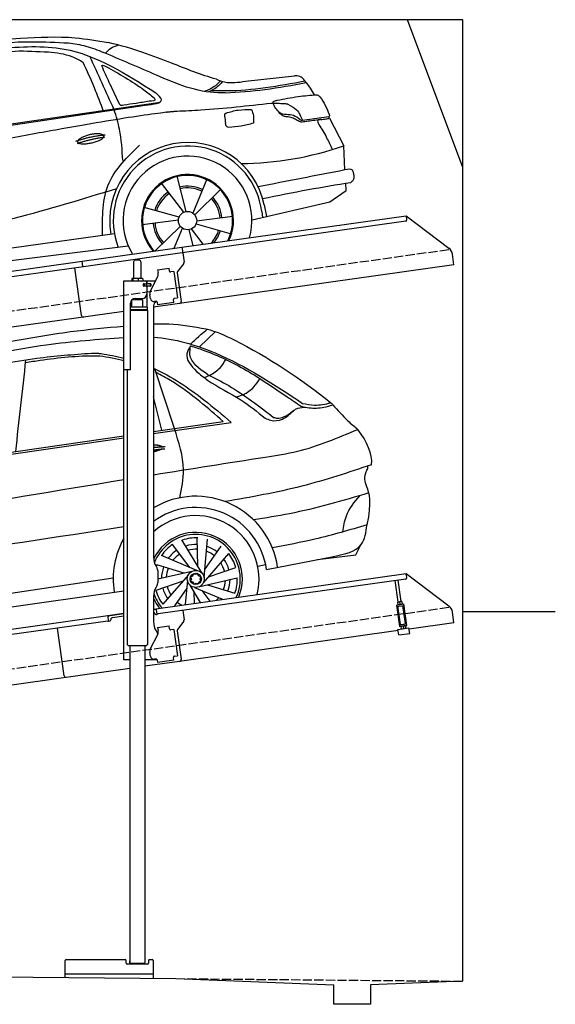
# Model space of a CAD drawing. Extents: x 524 to 6324, y 115 to 5440.
# Tile 3 of 3: x 3424 to 6324, y 115 to 5440. Entities that reach past the tile are written whole.
import ezdxf

# ---------------------------------------------------------------- set-up
doc = ezdxf.new("R2010")
doc.units = 0
doc.header["$LTSCALE"] = 10
doc.header["$MEASUREMENT"] = 0
doc.linetypes.add('GEN3', pattern=[6.25, 5, -1.25])
doc.layers.get('0').update_dxf_attribs({"linetype": 'CONTINUOUS'})
for name, color, linetype in [('3', 6, 'GEN3'), ('CAR', 1, 'CONTINUOUS'), ('SICHTBARE_KANTEN_DIN_', 7, 'CONTINUOUS')]:
    doc.layers.add(name, color=color, linetype=linetype)
doc.layers.add('AM_0', color=7, linetype='CONTINUOUS', lineweight=30)

# ---------------------------------------------------------------- blocks, each defined once
blk = doc.blocks.new('car_150_')
at = {"layer": 'CAR'}
for p, q in [((6993.7, 5277.2), (7129.2, 5288.8)), ((8349.8, 5065.2), (8614.8, 5095.9)), ((5703.5, 4603.8), (7806, 4931.3)), ((5748.6, 4619.9), (7887.1, 4949.3)), ((8659.8, 4857.1), (8801.1, 4877.5)), ((8805, 4869.2), (8883.2, 4720.4)), ((8891.2, 4589.9), (8883.2, 4720.4)), ((8033.2, 4358.3), (7982.9, 4548.5)), ((8143.1, 4534), (8068.7, 4350.5)), ((7897.5, 4510.1), (8019.3, 4353.9)), ((8079.5, 4340.6), (8219, 4479.2)), ((8810.7, 4417.6), (8898.1, 4478.2)), ((8898.1, 4478.2), (8895.6, 4518.3)), ((7994.7, 4327.2), (7804.9, 4378.7)), ((8391.6, 4316.2), (8810.7, 4417.6)), ((8455.6, 4397.8), (8469.1, 4334.6)), ((8286.5, 4333.3), (8090.4, 4305.9)), ((8442.3, 4361.7), (8446.4, 4329.7)), ((7795.4, 4285.5), (7991.5, 4312.9)), ((8002.4, 4278.2), (7867.9, 4144.6)), ((7969.2, 4159.6), (8013.2, 4268.3)), ((8048.7, 4260.5), (8071.6, 4173.8)), ((8127.2, 4182.1), (8062.7, 4264.8)), ((8087.2, 4291.6), (8277, 4240.1)), ((7646, 4233.7), (5761.2, 3956.2)), ((5689.3, 3904.2), (7721.3, 4169.7))]:
    blk.add_line(p, q, dxfattribs=at)
blk.add_circle((8041, 4309.4), 49.6, dxfattribs=at)
for centre, radius, start, end in [((8042.2, 4309.4), 422.7, 12.065, 190.707), ((8042.2, 4309.4), 403.4, 7.4461, 201.5292), ((8307.4, 6330.9), 1710.3, 270.6601, 289.6726), ((8041, 4309.4), 348.9, 345.0424, 211.6777), ((8041, 4309.4), 249, 334.6275, 221.995), ((8041, 4309.4), 244.1, 333.8517, 222.7626), ((8041, 4309.4), 186.2, 64.7762, 103.2667), ((8041, 4309.4), 176.5, 64.6018, 103.1816), ((8041, 4309.4), 186.2, 124.7762, 163.2667), ((8041, 4309.4), 176.5, 124.6018, 163.1816), ((8041, 4309.4), 176.5, 4.6018, 43.1816), ((8041, 4309.4), 186.2, 4.7762, 43.2667), ((8041, 4309.4), 186.2, 184.7762, 223.2667), ((8041, 4309.4), 176.5, 184.6018, 223.1816), ((8041, 4309.4), 176.5, 316.6896, 343.1816), ((8041, 4309.4), 186.2, 320.3371, 343.2667)]:
    blk.add_arc(centre, radius, start, end, dxfattribs=at)
for points in [[(7129.2, 5288.8), (7425.2, 5293.1), (7603.8, 5268.4)], [(6590.3, 5194.3), (7191.5, 5270.3), (7389.2, 5264.7)], [(7280.4, 5213.4), (7100.8, 5216.9), (6855.4, 5188)], [(7010.2, 5233), (7365.4, 5231.9), (7863.2, 4999)], [(7389.2, 5264.7), (7483, 5249), (7578.6, 5215.1)], [(7590.1, 5210.4), (7618.6, 5239.2), (7657.5, 5254.4)], [(7469.5, 5159.8), (7410.3, 5189.8), (7280.4, 5213.4)], [(7639.4, 4905.3), (7505.7, 5192.1)], [(8238.8, 5002.4), (8200.2, 5001.6), (7866.3, 5094.6), (7578.6, 5215.1)], [(7582.2, 4896.4), (7531.4, 5023.6), (7469.5, 5159.8)], [(7575.1, 5131.1), (7571.2, 5144.8), (7592.5, 5140)], [(7592.5, 5140), (7799.5, 5014.1), (7855.1, 4971.8)], [(8213.4, 5067), (8186.6, 5040.1), (8125.8, 5007.6)], [(8224.6, 5063.8), (8208.7, 5044.9), (8182.8, 5023.9), (8149.7, 5006.6)], [(8163.6, 5014.3), (8243.5, 5013.7), (8670.3, 5069.3)], [(8191, 5074.7), (8235.7, 5060.8), (8349.8, 5065.2)], [(8240.9, 5001), (8453.9, 5021.9), (8677.8, 5060.7)], [(8659.2, 5083.2), (8642.4, 5093.4), (8614.8, 5095.9)], [(8723.8, 4994.4), (8701.4, 5030.2), (8659.2, 5083.2)], [(7827.4, 4952.7), (7757.4, 4941.2), (7690.7, 4930.9)], [(7806, 4931.3), (7894.4, 4962.2), (7863.2, 4999)], [(7855.1, 4971.8), (7859.5, 4964.9), (7827.4, 4952.7)], [(8499.4, 4953.2), (8500.3, 4955.9), (8504.4, 4958.4)], [(8514.3, 4920.1), (8499.6, 4950.3), (8499.4, 4953.2)], [(8504.4, 4958.4), (8514.7, 4962.1), (8521.1, 4963.5)], [(8521.1, 4963.5), (8634.4, 4984.8), (8734.9, 4995.3)], [(8734.9, 4995.3), (8736.6, 4995.1), (8751.6, 4983.9), (8803.6, 4888.9)], [(7687.8, 4631.1), (7668.8, 4800.4), (7639.4, 4905.3)], [(7690.7, 4930.9), (7670.7, 4931.6), (7668, 4935.3)], [(8489.1, 4946.9), (8107.9, 4906.7), (7979.4, 4899)], [(8244.9, 4892.1), (8310.4, 4909.4), (8382.6, 4912.4)], [(8382.6, 4912.4), (8393, 4879.1), (8393.3, 4838.9)], [(8581.1, 4874.9), (8560.8, 4876.6), (8529.9, 4900.7)], [(8578.5, 4942.4), (8626.1, 4912.6), (8659.8, 4857.1)], [(8245.8, 4892.2), (8238.1, 4888.3), (8237.1, 4876.1)], [(8237.1, 4876.1), (8242.7, 4837)], [(8629.7, 4855.7), (8609.4, 4867.3), (8581.1, 4874.9)], [(8664.2, 4847.7), (8651.9, 4847.2), (8629.7, 4855.7)], [(8759.3, 4861.5), (8741.4, 4855.9), (8747.8, 4835.1)], [(8757.3, 4861.2), (8786.1, 4865.5), (8805, 4869.2)], [(8803.6, 4888.9), (8805.2, 4882.6), (8801.1, 4877.5)], [(8805, 4869.2), (8801.1, 4877.5)], [(8260.3, 4814.7), (8250.8, 4817.5), (8242.7, 4837)], [(8393.3, 4838.9), (8327.1, 4822.4), (8259.4, 4814.5)], [(8747.8, 4835.1), (8790.3, 4763.6), (8820.8, 4701.6)], [(7581.1, 4224.1), (7615.2, 4510.4), (7777.7, 4714.5)], [(8891.2, 4589.9), (8420.6, 4494.5)], [(8935.7, 4582.7), (8931.6, 4588.3), (8891.2, 4589.9)], [(8922.6, 4523), (8936.6, 4535.2), (8935.7, 4582.7)], [(7654.8, 4478.5), (7099.9, 4313.4), (5734.4, 4063.7)], [(8446.2, 4431.7), (8693.5, 4482.1), (8922.6, 4523)]]:
    blk.add_spline(points, degree=3, dxfattribs=at)
for points, degree, knots in [([(8191, 5074.7), (8107.9, 5098.3), (7930.3, 5167), (7746.4, 5237.4), (7603.8, 5268.4)], 3, [5.571538, 5.571538, 5.571538, 5.571538, 32.165526, 64.936902, 64.936902, 64.936902, 64.936902]), ([(7668, 4935.3), (7650.2, 4969.8), (7620.8, 5036.6), (7588.5, 5099.8), (7575.1, 5131.1)], 3, [2.591518, 2.591518, 2.591518, 2.591518, 14.396583, 24.038621, 24.038621, 24.038621, 24.038621]), ([(8645.2, 4860.1), (8634.4, 4868.9), (8603, 4892.4), (8542.9, 4879.7), (8521, 4910.7), (8514.3, 4920.1)], 3, [0.658544, 0.658544, 0.658544, 0.658544, 4.748765, 12.290755, 15.589596, 15.589596, 15.589596, 15.589596]), ([(8645.2, 4860.1), (8647, 4858.9), (8651.5, 4856.3), (8656.7, 4856.7), (8659.8, 4857.1)], 3, [0.11133, 0.11133, 0.11133, 0.11133, 0.733961, 1.64284, 1.64284, 1.64284, 1.64284]), ([(8752.5, 4860.5), (8727.9, 4857.2), (8698.8, 4853.2), (8669.8, 4848.6), (8664.2, 4847.7)], 3, [0, 0, 0, 0, 7.10149, 8.807008, 8.807008, 8.807008, 8.807008]), ([(7442.5, 4729.7), (7440.4, 4737.7), (7458.8, 4757), (7537.7, 4789), (7634.5, 4769.9), (7553.7, 4725.9), (7469.8, 4714.2), (7444.6, 4721.7), (7442.5, 4729.7)], 5, [0, 0, 0, 0, 0, 0, 0.300106, 0.500106, 0.700106, 1, 1, 1, 1, 1, 1])]:
    blk.add_open_spline(points, degree=degree, knots=knots, dxfattribs=at)
for points in [[(8578.5, 4942.4), (8576.8, 4945.2), (8489.1, 4946.9)], [(7979.4, 4899), (7725, 4888.3), (5338.8, 4399.4)], [(7432.9, 4733.6), (7502, 4760.2), (7591.2, 4770)], [(7441.9, 4722), (7513, 4747.3), (7590.2, 4757.9)]]:
    blk.add_open_spline(points, degree=2, dxfattribs=at)
blk = doc.blocks.new('Car 175  EG')
at = {"layer": 'CAR'}
for p, q in [((17942.7, 2925.1), (18029.7, 3007.7)), ((17807.2, 2484.1), (17701.6, 2806.9)), ((17998.3, 2771.1), (17969.5, 2758.7)), ((18179.5, 2666.2), (18144.5, 2652.6)), ((17738.9, 2474.2), (17694.5, 2655.1)), ((17694.5, 2467.7), (18071.6, 2522.7)), ((17694.5, 2456.6), (18114.8, 2517.3)), ((15837.3, 2188.3), (17534.5, 2433.4)), ((15904.4, 2206.8), (17534.5, 2444.4)), ((17955.3, 1703.5), (17848.1, 1882.3)), ((17933.5, 1739.9), (17930.9, 1895.1)), ((17968.7, 1678.3), (17987, 1886)), ((17890.7, 1732.6), (17797.3, 1856.7)), ((17972.4, 1720.6), (18061.5, 1847.8)), ((18790.6, 1800.4), (18815.7, 1851.6)), ((17929.7, 1716), (17737.9, 1797.6)), ((17964.7, 1650.1), (18101.6, 1807.4)), ((18306.1, 1721.4), (18669.7, 1792.2)), ((18582, 1775.1), (18790.6, 1800.4)), ((18790.6, 1800.4), (18790.6, 1800.4)), ((17860.4, 1701.6), (17711.9, 1747)), ((17901.7, 1711.1), (17717.5, 1668.7)), ((17992.6, 1682.1), (18139.4, 1732.6)), ((18258.8, 1739.1), (18301.3, 1749.3)), ((18262.9, 1713), (18263.1, 1713.1)), ((17476, 1674.8), (15621.3, 1399.3)), ((17854, 1658.6), (17707.2, 1608.1)), ((17881.9, 1690.6), (17744.9, 1533.3)), ((17877.9, 1662.4), (17866.4, 1531.8)), ((17944.9, 1629.7), (18148.1, 1676.4)), ((15569.8, 1327.3), (17534.5, 1606.5)), ((17874.2, 1620.1), (17807.2, 1524.5)), ((17891.3, 1637.2), (17947.6, 1543.3)), ((17913.1, 1600.9), (17914.1, 1538.6)), ((17916.9, 1624.7), (18068.4, 1560.2)), ((17955.9, 1608.1), (17999.3, 1550.5)), ((17986.2, 1639.2), (18134.7, 1593.7))]:
    blk.add_line(p, q, dxfattribs=at)
for points in [[(17905.8, 1686.2), (17894.4, 1680.6), (17899.7, 1669.8)], [(17899.7, 1669.8), (17895.5, 1658.4), (17907.5, 1653.9)], [(17920.9, 1693.7), (17910, 1697.7), (17905.8, 1686.2)], [(17907.5, 1653.9), (17913.7, 1641.3), (17925.7, 1647.2)], [(17937.8, 1687.5), (17932, 1699.2), (17920.9, 1693.7)], [(17925.7, 1647.2), (17936.6, 1643.2), (17940.8, 1654.6)], [(17946.4, 1669.9), (17951.1, 1682.6), (17937.8, 1687.5)], [(17940.8, 1654.6), (17951.4, 1659.8), (17946.4, 1669.9)]]:
    blk.add_lwpolyline(points, dxfattribs=at)
for radius in [46.1, 30.3]:
    blk.add_circle((17923.3, 1670.4), radius, dxfattribs=at)
for centre, radius, start, end in [((17923.3, 1670.4), 447.3, 8.0671, 120.7621), ((17923.3, 1670.6), 386.1, 7.5724, 126.344), ((17923.3, 1670.4), 342.3, 345.8099, 131.9522), ((17923.3, 1670.4), 252, 337.145, 154.8531), ((17923.3, 1670.4), 447.3, 150.3599, 189.1903), ((17923.3, 1670.4), 240.7, 335.5176, 158.5341), ((17926.3, 1667.8), 224.9, 88.0717, 109.5368), ((17923.3, 1670.4), 224.9, 124.0717, 145.5368), ((17923.3, 1670.4), 186, 123.4635, 143.1092), ((17923.3, 1670.4), 186, 87.4635, 107.1092), ((17923.3, 1670.4), 160.5, 86.9034, 104.8524), ((17923.3, 1670.4), 160.5, 50.9034, 68.8524), ((17923.3, 1670.4), 186, 51.4635, 71.1092), ((17923.3, 1670.4), 160.5, 122.9034, 140.8524), ((17923.3, 1670.4), 160.5, 14.9034, 32.8524), ((17923.3, 1670.4), 186, 15.4635, 35.1092), ((17923.3, 1670.4), 224.9, 16.0717, 37.5368), ((17923.3, 1670.4), 224.9, 160.0717, 162.5691), ((17923.3, 1670.4), 186, 159.4635, 179.1092), ((17923.3, 1670.4), 160.5, 158.9034, 176.8524), ((17923.3, 1670.4), 160.5, 338.9034, 356.8524), ((17923.3, 1670.4), 186, 339.4635, 359.1092), ((17923.3, 1670.4), 224.9, 340.0717, 1.5368), ((17923.3, 1670.4), 224.9, 196.0717, 217.5368), ((17923.3, 1670.4), 186, 195.4635, 215.1092), ((17923.3, 1670.4), 160.5, 194.9034, 212.8524), ((17923.3, 1670.4), 252, 204.7758, 218.5906), ((17923.3, 1670.4), 240.7, 199.0232, 220.2006), ((17923.3, 1670.4), 160.5, 230.9034, 242.1976), ((17923.3, 1670.4), 160.5, 314.3716, 320.8524), ((17923.3, 1670.4), 186, 231.4635, 231.5763)]:
    blk.add_arc(centre, radius, start, end, dxfattribs=at)
for points, degree, knots in [([(16902.4, 2952.8), (17016.6, 2972.7), (17226.3, 3009.3), (17438, 3029.4), (17534.5, 3037.6)], 3, [0, 0, 0, 0, 347.738814, 638.059887, 638.059887, 638.059887, 638.059887]), ([(17694.5, 3049.3), (17721.9, 3050.5), (17817.8, 3052.9), (17912.6, 3035), (17980.2, 3022.2)], 3, [36.023232, 36.023232, 36.023232, 36.023232, 118.259253, 323.761641, 323.761641, 323.761641, 323.761641]), ([(17980.2, 3022.2), (18034.4, 3009.8), (18273.4, 2897.4), (18490.6, 2755.8), (18654.8, 2622.5)], 3, [0, 0, 0, 0, 159.874644, 787.271793, 787.271793, 787.271793, 787.271793]), ([(15618.2, 2264.7), (15674.3, 2311.2), (15844.4, 2452.1), (16141.1, 2707.5), (16615.8, 2842.2), (17080.9, 2943.8), (17393.7, 2966.3), (17534.5, 2975.9)], 3, [0, 0, 0, 0, 218.844855, 663.888154, 1156.086056, 1672.421782, 2095.069104, 2095.069104, 2095.069104, 2095.069104]), ([(17694.5, 2978.2), (17808.4, 2969.7), (18101.8, 2885.4), (18349.4, 2720.7), (18501.7, 2619.5)], 3, [139.277208, 139.277208, 139.277208, 139.277208, 481.738996, 1029.18941, 1029.18941, 1029.18941, 1029.18941]), ([(15870.3, 2323.5), (15905.1, 2361.8), (16002.8, 2464), (16183.7, 2597.6), (16428.6, 2705), (16716.3, 2804.6), (17034, 2867.2), (17259.6, 2884.4), (17358.3, 2891.9)], 3, [117.352309, 117.352309, 117.352309, 117.352309, 272.540859, 541.806129, 784.156862, 1072.446581, 1454.195977, 1751.061842, 1751.061842, 1751.061842, 1751.061842]), ([(17404.3, 2875.7), (17398, 2875.8), (17289.8, 2877.4), (17155.3, 2862.8), (17028.2, 2843.7), (17002, 2839.5)], 3, [0, 0, 0, 0, 18.992086, 324.700837, 404.11148, 404.11148, 404.11148, 404.11148]), ([(17694.5, 2810.2), (17791.8, 2766.1), (17936.9, 2668.7), (18066.4, 2558.5), (18114.8, 2517.3)], 3, [295.386562, 295.386562, 295.386562, 295.386562, 615.655515, 806.888338, 806.888338, 806.888338, 806.888338]), ([(18071.6, 2522.7), (18029.9, 2558.7), (17939, 2637.2), (17818.8, 2727.3), (17735.2, 2773.2), (17708.3, 2786.4)], 3, [0, 0, 0, 0, 165.293778, 360.516734, 449.744426, 449.744426, 449.744426, 449.744426]), ([(17986.3, 2775.9), (18025.5, 2757.3), (18152.1, 2692.4), (18265.4, 2605.1), (18344.3, 2544.3)], 3, [173.791125, 173.791125, 173.791125, 173.791125, 304.040601, 601.261725, 601.261725, 601.261725, 601.261725]), ([(17694.5, 2233.7), (17895.9, 2266.1), (18156, 2307.4), (18531.3, 2365.3), (18693.2, 2434), (18800.4, 2479.4)], 3, [2383.729371, 2383.729371, 2383.729371, 2383.729371, 2995.204796, 3172.367939, 3519.626933, 3519.626933, 3519.626933, 3519.626933]), ([(17694.5, 2396.5), (17707.3, 2396.3), (17719.7, 2394.8), (17729.9, 2392.3), (17737.5, 2389.1), (17741.6, 2385.6), (17741.8, 2385.4)], 5, [0.3470471, 0.3470471, 0.3470471, 0.3470471, 0.3470471, 0.3470471, 0.500106, 0.5095952, 0.5095952, 0.5095952, 0.5095952, 0.5095952, 0.5095952]), ([(17738.5, 2372.9), (17735.1, 2370.6), (17728.9, 2367.5), (17720.3, 2364.4), (17709.7, 2361.3), (17697.6, 2358.4), (17694.5, 2357.6)], 5, [0.6133618, 0.6133618, 0.6133618, 0.6133618, 0.6133618, 0.6133618, 0.700106, 0.7294819, 0.7294819, 0.7294819, 0.7294819, 0.7294819, 0.7294819]), ([(18850.4, 1962.9), (18879.9, 2086.6), (18846.6, 2177), (18830.3, 2220.4), (18857, 2274.5), (18855.2, 2281.3)], 3, [0, 0, 0, 0, 191.520738, 358.507699, 388.935799, 388.935799, 388.935799, 388.935799]), ([(17534.5, 1951.4), (17167.9, 1895.6), (16474.5, 1790.1), (15779.9, 1692.9), (15452.5, 1647)], 3, [47.181125, 47.181125, 47.181125, 47.181125, 1159.478774, 2151.345069, 2151.345069, 2151.345069, 2151.345069])]:
    blk.add_open_spline(points, degree=degree, knots=knots, dxfattribs=at)
for points in [[(17894.3, 2940.5), (17952.3, 2993.3), (17985.2, 3021)], [(17895.3, 2930.6), (17874.9, 2888.6), (17926.4, 2792.6)], [(17986.3, 2775.9), (17891.7, 2884.9), (17895.3, 2930.6)], [(17895.3, 2930.6), (17963.2, 2908.2), (18197.4, 2798.5), (18415.9, 2657.3), (18494.3, 2604.2)], [(17358.3, 2891.9), (17391, 2891.1), (17411, 2889.5)], [(16948.4, 2359), (17003.8, 2856)], [(17998.3, 2771.1), (18055, 2812.7), (18085.7, 2857.5)], [(17926.4, 2792.6), (17987.2, 2745.9), (18166.7, 2638.9), (18299.4, 2540)], [(18179.5, 2666.2), (18238.4, 2709.2), (18269.7, 2754.5)], [(18494.3, 2604.2), (18537.2, 2596.4), (18617.1, 2599.2), (18665.1, 2612.6)], [(18501.7, 2619.5), (18565.1, 2610.9), (18654.8, 2622.5)], [(18665.1, 2612.6), (18746.8, 2525.6), (18800.4, 2479.4)], [(18299.4, 2540), (18328.7, 2528.6), (18392.1, 2535.1), (18452.2, 2580.2)], [(18344.3, 2544.3), (18364.4, 2540.1), (18432.1, 2564.5)], [(18432.1, 2564.5), (18458.9, 2585.5), (18476, 2593.9), (18518, 2599.4)], [(17837.2, 2109.3), (17856.6, 2260.3), (17807.2, 2484.1)], [(18874.8, 2287.8), (18496.8, 2171.9), (18082.5, 2088.4)], [(18860.3, 2135.2), (18430.9, 2023), (18236.1, 1990.1)], [(18719.2, 1924.7), (18738.6, 2010.9), (18811.1, 2120.7)], [(18850.4, 1962.9), (18568.3, 1885.4), (18337.7, 1838.7)], [(18669.7, 1792.2), (18819.2, 1856.1), (18850.4, 1962.9)]]:
    blk.add_spline(points, degree=3, dxfattribs=at)
for points, degree in [([(17534.5, 2850.5), (17491.6, 2861.2), (17448, 2868.5), (17404.3, 2875.7)], 3), ([(17411, 2889.5), (17452.4, 2882), (17493.8, 2874.4), (17534.5, 2864.7)], 3), ([(18665.1, 2612.6), (18661.7, 2615.9), (18658.2, 2619.2), (18654.8, 2622.5)], 3), ([(18874.8, 2287.8), (18881.8, 2346.7), (18850.4, 2411.4), (18800.4, 2479.4)], 3), ([(17694.5, 2381.8), (17724, 2384.9), (17756.7, 2386)], 2), ([(17694.5, 2367.9), (17723.7, 2371.9), (17755.9, 2374.3)], 2), ([(15344.8, 1838.9), (16073.8, 1963.9), (16802.9, 2088.9), (17534.5, 2207.8)], 3)]:
    blk.add_open_spline(points, degree=degree, dxfattribs=at)

msp = doc.modelspace()

# ---------------------------------------------------------------- linework, layer by layer
for p, q in [((5824.1, 5440), (524.1, 5440)), ((5824.1, 4640), (5524.1, 5440)), ((5824.1, 240), (5824.1, 5440)), ((4302.6, 4209.4), (5515.7, 4379.9)), ((5515.7, 4379.9), (5519.2, 4355.1)), ((5515.7, 4379.9), (5747.6, 4205.1)), ((5514.9, 4349.5), (4303.8, 4179.3)), ((3762.8, 4134.5), (4302.5, 4210.4)), ((4302.5, 4210.4), (4306.8, 4179.7)), ((4303.8, 4179.3), (3770.1, 4104.3)), ((4306.8, 4179.7), (4313.9, 4129.3)), ((5775.3, 4113.4), (5767.1, 4172.1)), ((1284.1, 3785.2), (3762.9, 4133.6)), ((3770.1, 4104.3), (1284.1, 3754.9)), ((3766.7, 4106.8), (3762.8, 4134.5)), ((4040.8, 4130.6), (4040.8, 4040.6)), ((4050.8, 4140.6), (4070.8, 4140.6)), ((4080.8, 4130.6), (4080.8, 4040.6)), ((5775.3, 4113.4), (4148.8, 3884.8)), ((4312, 4121.9), (4278.6, 4077.7)), ((3758.7, 3840.1), (3722.5, 4097.6)), ((4132.6, 3973.5), (4170.1, 4047.1)), ((4170.7, 4087.9), (4233.1, 4096.6)), ((4170.7, 4087.9), (4173, 4072)), ((4173.6, 4067.8), (4173, 4072)), ((4235.4, 4080.8), (4233.1, 4096.6)), ((4235.4, 4080.8), (4235.5, 4079.8)), ((4241.1, 4075.6), (4242.1, 4075.7)), ((4258, 4077.9), (4242.1, 4075.7)), ((4258, 4077.9), (4278, 3935.3)), ((4276.7, 4070.3), (4298.4, 3916)), ((3988.8, 4027.6), (4160.2, 4027.6)), ((3988.8, 3547.6), (3988.8, 4027.6)), ((4030.9, 4038.2), (4030.9, 4027.6)), ((4051.6, 4040.6), (4033.6, 4040.6)), ((4036.6, 4038.2), (4036.6, 4027.6)), ((4078.6, 4040.6), (4051.6, 4040.6)), ((4066.5, 4038.2), (4066.5, 4027.6)), ((4088.3, 4040.6), (4078.6, 4040.6)), ((4090.7, 4038.2), (4090.7, 4027.6)), ((4097.5, 4011.6), (4093.8, 4011.6)), ((4131.8, 3999.6), (4093.9, 3999.6)), ((4094.8, 4001.8), (4094.8, 4009)), ((4097.5, 4011.6), (4109.8, 4011.6)), ((4109.8, 3999.1), (4097.5, 3999.1)), ((4097.8, 4011.6), (4097.8, 3999.6)), ((4111.8, 4011.6), (4109.8, 4011.6)), ((4111.8, 4011.6), (4112.8, 4011.6)), ((4112.8, 4017.6), (4112.8, 4014.6)), ((4113.5, 4011.6), (4112.8, 4011.6)), ((4112.8, 3999.6), (4112.8, 4011.6)), ((4112.8, 3996.1), (4112.8, 3957.6)), ((4131.1, 4011.6), (4113.5, 4011.6)), ((4113.8, 4012.1), (4113.8, 4027.6)), ((4132.8, 4012.1), (4113.8, 4012.1)), ((4113.8, 3884.7), (4113.8, 3999.1)), ((4132.8, 3999.1), (4113.8, 3999.1)), ((4131.1, 4011.6), (4131.8, 4011.6)), ((4131.8, 3999.6), (4131.8, 4011.6)), ((4133.8, 4011.1), (4133.8, 4000.1)), ((4131.9, 3933), (4129.1, 3952.8)), ((4024.8, 3550.6), (4024.8, 3907.6)), ((4090.8, 3924.6), (4030.8, 3923.9)), ((4030.8, 3884.7), (4030.8, 3923.9)), ((4042.8, 3924), (4042.8, 3931.6)), ((4049.8, 3932.6), (4087.8, 3932.6)), ((4078.8, 3924.5), (4078.8, 3932.6)), ((4090.8, 3884.6), (4090.8, 3924.6)), ((4148.8, 3892.6), (4148.8, 2534.3)), ((4162.4, 3917.1), (4154.5, 3915.9)), ((4168.1, 3912.8), (4170.2, 3897.9)), ((4259.3, 3910.5), (4170.2, 3897.9)), ((4256.9, 3927.3), (4257.1, 3926.3)), ((4259.3, 3910.5), (4257.1, 3926.3)), ((4262.2, 3933.1), (4261.2, 3933)), ((4262.2, 3933.1), (4278, 3935.3)), ((3988.8, 3862.4), (1284.1, 3482.2)), ((4115.8, 3884.6), (4024.8, 3884.6)), ((4115.8, 3871.4), (4024.8, 3871.4)), ((4112.8, 3869.6), (4024.8, 3869.6)), ((4115.8, 3867.9), (4024.8, 3867.9)), ((4112.8, 3869.6), (4115.8, 3871.4)), ((4112.8, 3869.6), (4115.8, 3867.9)), ((4113.8, 3869.1), (4113.8, 3870.2)), ((4115.8, 3871.4), (4115.8, 3884.6)), ((4115.8, 3867.9), (4115.9, 2061.6)), ((3988.8, 1977.6), (3988.8, 3547.6)), ((3988.8, 3547.6), (4021.8, 3547.6)), ((4005.8, 3547.6), (4005.9, 2061.6)), ((4162.2, 2484.3), (4168.5, 2473.4)), ((4171.8, 2460.9), (4171.8, 2394.3)), ((4148.8, 2252.8), (5515.7, 2444.9)), ((5514.9, 2414.5), (4173.1, 2225.9)), ((5473.7, 2290.9), (5457.5, 2406.4)), ((5489.6, 2293.1), (5473.3, 2408.6)), ((5516.8, 2437), (5515.7, 2444.9)), ((5515.7, 2444.9), (5747.6, 2270.1)), ((5516.8, 2437), (5519.2, 2420.1)), ((4168.5, 2381.8), (4162.2, 2371)), ((4148.8, 2321), (4148.8, 2184.7)), ((5470.5, 2290.4), (5469.8, 2289.9)), ((5469.8, 2289.9), (5471.8, 2276.1)), ((5492.8, 2293.5), (5470.5, 2290.4)), ((5483.5, 2278.8), (5481.9, 2290.5)), ((5492.8, 2293.5), (5493.6, 2293.2)), ((5493.6, 2293.2), (5495.5, 2279.4)), ((4164.5, 2251), (4148.8, 2248.8)), ((4167.5, 2230.2), (4164, 2254.9)), ((4306.8, 2244.7), (4313.9, 2194.3)), ((5463.9, 2274.5), (5503.5, 2280.1)), ((5463.9, 2274.5), (5480.2, 2158.7)), ((5465, 2266.6), (5504.6, 2272.2)), ((5485.4, 2168.5), (5471.5, 2267.5)), ((5472.6, 2275.7), (5471.8, 2276.1)), ((5494.8, 2278.9), (5495.5, 2279.4)), ((5512.1, 2172.2), (5498.1, 2271.3)), ((5519.8, 2164.2), (5503.5, 2280.1)), ((5775.3, 2178.4), (5767.1, 2237.1)), ((5824.1, 2240), (6324.1, 2240)), ((1284.1, 1850.2), (3901.6, 2218)), ((3900.8, 2187.6), (1284.1, 1819.9)), ((3901.6, 2218), (3988.8, 2230.3)), ((3901.6, 2218), (3902.7, 2210.1)), ((3988.8, 2226.3), (3902.1, 2214.1)), ((3905, 2193.3), (3902.7, 2210.1)), ((3908.3, 2187.7), (3913.3, 2188.4)), ((3917.6, 2194), (3917.4, 2195)), ((3925.9, 2206.3), (3988.8, 2215.2)), ((4155.1, 2228.4), (4155.2, 2227.4)), ((4160.9, 2223.2), (4165.8, 2223.9)), ((4312, 2186.9), (4278.6, 2142.7)), ((3664.6, 1891.9), (3628.5, 2149.4)), ((3664.6, 1891.9), (3628.5, 2149.4)), ((4162.2, 2134.7), (4172.2, 2117.3)), ((4170.7, 2152.9), (4233.1, 2161.6)), ((4170.7, 2152.9), (4173, 2137)), ((4173.6, 2132.8), (4173, 2137)), ((4235.4, 2145.8), (4233.1, 2161.6)), ((4235.4, 2145.8), (4235.5, 2144.8)), ((4241.1, 2140.6), (4242.1, 2140.7)), ((4258, 2142.9), (4242.1, 2140.7)), ((4258, 2142.9), (4278, 2000.3)), ((4276.7, 2135.3), (4298.4, 1981)), ((5473.3, 2136), (4289.9, 1969.7)), ((5472.3, 2142.6), (5531.8, 2151)), ((5476.5, 2112.9), (5472.3, 2142.6)), ((5479.1, 2166.6), (5518.7, 2172.2)), ((5480.2, 2158.7), (5519.8, 2164.2)), ((5485.4, 2168.5), (5512.1, 2172.2)), ((5488.8, 2159.9), (5488.2, 2159.4)), ((5488.2, 2159.4), (5490.1, 2145.6)), ((5490.9, 2145.2), (5490.1, 2145.6)), ((5491, 2168.3), (5490.8, 2169.3)), ((5500.2, 2160), (5501.8, 2148.3)), ((5506.8, 2170.5), (5506.7, 2171.5)), ((5511.1, 2163), (5511.9, 2162.7)), ((5511.9, 2162.7), (5513.9, 2148.9)), ((5513.2, 2148.4), (5513.9, 2148.9)), ((5535.9, 2121.3), (5531.8, 2151)), ((5775.3, 2178.4), (5532.7, 2144.3)), ((4132.6, 2038.5), (4170.1, 2112.1)), ((5476.5, 2112.9), (5535.9, 2121.3)), ((4012.9, 2054.6), (4005.9, 2061.6)), ((4108.9, 2054.6), (4012.9, 2054.6)), ((4020.9, 2054.6), (4021, 338.6)), ((4100.9, 2054.6), (4101, 338.7)), ((4108.9, 2054.6), (4115.9, 2061.6)), ((4020.9, 1977.6), (3988.8, 1977.6)), ((4168.1, 1977.6), (4100.9, 1977.6)), ((4131.9, 1998), (4129.1, 2017.8)), ((4162.4, 1982.1), (4154.5, 1980.9)), ((4168.1, 1977.8), (4170.2, 1962.9)), ((4259.3, 1975.5), (4170.2, 1962.9)), ((4256.9, 1992.3), (4257.1, 1991.3)), ((4259.3, 1975.5), (4257.1, 1991.3)), ((4262.2, 1998.1), (4261.2, 1998)), ((4262.2, 1998.1), (4278, 2000.3)), ((4020.9, 1931.9), (1284.1, 1547.2)), ((4289.9, 1969.7), (4100.9, 1943.1)), ((3671, 259.7), (3671, 352.6)), ((3676, 357.6), (3996, 357.6)), ((4001, 337.6), (4001, 352.6)), ((4116, 332.6), (4006, 332.6)), ((4021, 338.6), (4021, 349.6)), ((4022, 337.6), (4021, 338.6)), ((4022, 337.6), (4100, 337.6)), ((4035, 337.6), (4035, 332.6)), ((4087, 337.6), (4087, 332.6)), ((4100, 337.6), (4101, 338.7)), ((4121, 352.6), (4121, 337.6)), ((4126, 357.6), (4141, 357.6)), ((4146, 352.6), (4146, 255.2)), ((524.1, 290), (4269.1, 254)), ((4146, 277.6), (3671, 277.6)), ((4269.1, 254), (5124.1, 219.9)), ((5124.1, 115), (5124.1, 219.9)), ((5824.1, 240), (5323.6, 219.9)), ((5323.6, 219.9), (5324.1, 115)), ((5324.1, 115), (5124.1, 115))]:
    msp.add_line(p, q)
for points in [[(4168.1, 3912.8, 0), (4168.1, 3912.8, 0), (4168.1, 3912.8, 0), (4168.1, 3912.8, 0), (4168.1, 3912.8, 0), (4168.1, 3912.8, 0), (4168.1, 3912.8, 0), (4168.1, 3912.9, 0), (4168.1, 3912.9, 0), (4168.1, 3912.9, 0), (4168.1, 3912.9, 0), (4168.1, 3912.9, 0), (4168.1, 3912.9, 0), (4168.1, 3912.9, 0), (4168.1, 3912.9, 0), (4168.1, 3912.9, 0), (4168.1, 3912.9, 0), (4168.1, 3912.9, 0), (4168.1, 3912.9, 0), (4168.1, 3912.9, 0), (4168.1, 3913, 0), (4168.1, 3913, 0), (4168.1, 3913, 0), (4168.1, 3913, 0), (4168.1, 3913, 0), (4168.1, 3913, 0), (4168.1, 3913, 0), (4168.1, 3913, 0), (4168.1, 3913, 0), (4168.1, 3913, 0), (4168.1, 3913, 0), (4168, 3913, 0), (4168, 3913, 0), (4168, 3913.1, 0), (4168, 3913.1, 0), (4168, 3913.1, 0), (4168, 3913.1, 0), (4168, 3913.1, 0), (4168, 3913.1, 0), (4168, 3913.1, 0), (4168, 3913.1, 0), (4168, 3913.1, 0), (4168, 3913.1, 0), (4168, 3913.1, 0), (4168, 3913.1, 0), (4168, 3913.1, 0), (4168, 3913.2, 0), (4168, 3913.2, 0), (4168, 3913.2, 0), (4168, 3913.2, 0), (4168, 3913.2, 0), (4168, 3913.2, 0), (4168, 3913.2, 0), (4168, 3913.2, 0), (4168, 3913.2, 0), (4168, 3913.2, 0), (4168, 3913.2, 0), (4168, 3913.2, 0), (4168, 3913.2, 0), (4168, 3913.3, 0), (4168, 3913.3, 0), (4168, 3913.3, 0), (4168, 3913.3, 0), (4168, 3913.3, 0), (4168, 3913.3, 0), (4168, 3913.3, 0), (4168, 3913.3, 0), (4168, 3913.3, 0), (4168, 3913.3, 0), (4168, 3913.3, 0), (4168, 3913.3, 0), (4168, 3913.3, 0), (4168, 3913.4, 0), (4168, 3913.4, 0), (4168, 3913.4, 0), (4168, 3913.4, 0), (4168, 3913.4, 0), (4168, 3913.4, 0), (4168, 3913.4, 0), (4168, 3913.4, 0), (4168, 3913.4, 0), (4168, 3913.4, 0), (4168, 3913.4, 0), (4168, 3913.4, 0), (4168, 3913.4, 0), (4168, 3913.5, 0), (4167.9, 3913.5, 0), (4167.9, 3913.5, 0), (4167.9, 3913.5, 0), (4167.9, 3913.5, 0), (4167.9, 3913.5, 0), (4167.9, 3913.5, 0), (4167.9, 3913.5, 0), (4167.9, 3913.5, 0), (4167.9, 3913.5, 0), (4167.9, 3913.5, 0), (4167.9, 3913.5, 0), (4167.9, 3913.5, 0), (4167.9, 3913.6, 0), (4167.9, 3913.6, 0), (4167.9, 3913.6, 0), (4167.9, 3913.6, 0), (4167.9, 3913.6, 0), (4167.9, 3913.6, 0), (4167.9, 3913.6, 0), (4167.9, 3913.6, 0), (4167.9, 3913.6, 0), (4167.9, 3913.6, 0), (4167.9, 3913.6, 0), (4167.9, 3913.6, 0), (4167.9, 3913.6, 0), (4167.9, 3913.7, 0), (4167.9, 3913.7, 0), (4167.9, 3913.7, 0), (4167.9, 3913.7, 0), (4167.9, 3913.7, 0), (4167.9, 3913.7, 0), (4167.9, 3913.7, 0), (4167.9, 3913.7, 0), (4167.9, 3913.7, 0), (4167.9, 3913.7, 0), (4167.9, 3913.7, 0), (4167.9, 3913.7, 0), (4167.9, 3913.7, 0), (4167.9, 3913.8, 0), (4167.9, 3913.8, 0), (4167.9, 3913.8, 0), (4167.8, 3913.8, 0)], [(4168.1, 1977.8, 0), (4168.1, 1977.8, 0), (4168.1, 1977.8, 0), (4168.1, 1977.8, 0), (4168.1, 1977.8, 0), (4168.1, 1977.8, 0), (4168.1, 1977.8, 0), (4168.1, 1977.9, 0), (4168.1, 1977.9, 0), (4168.1, 1977.9, 0), (4168.1, 1977.9, 0), (4168.1, 1977.9, 0), (4168.1, 1977.9, 0), (4168.1, 1977.9, 0), (4168.1, 1977.9, 0), (4168.1, 1977.9, 0), (4168.1, 1977.9, 0), (4168.1, 1977.9, 0), (4168.1, 1977.9, 0), (4168.1, 1977.9, 0), (4168.1, 1978, 0), (4168.1, 1978, 0), (4168.1, 1978, 0), (4168.1, 1978, 0), (4168.1, 1978, 0), (4168.1, 1978, 0), (4168.1, 1978, 0), (4168.1, 1978, 0), (4168.1, 1978, 0), (4168.1, 1978, 0), (4168.1, 1978, 0), (4168, 1978, 0), (4168, 1978, 0), (4168, 1978.1, 0), (4168, 1978.1, 0), (4168, 1978.1, 0), (4168, 1978.1, 0), (4168, 1978.1, 0), (4168, 1978.1, 0), (4168, 1978.1, 0), (4168, 1978.1, 0), (4168, 1978.1, 0), (4168, 1978.1, 0), (4168, 1978.1, 0), (4168, 1978.1, 0), (4168, 1978.1, 0), (4168, 1978.2, 0), (4168, 1978.2, 0), (4168, 1978.2, 0), (4168, 1978.2, 0), (4168, 1978.2, 0), (4168, 1978.2, 0), (4168, 1978.2, 0), (4168, 1978.2, 0), (4168, 1978.2, 0), (4168, 1978.2, 0), (4168, 1978.2, 0), (4168, 1978.2, 0), (4168, 1978.2, 0), (4168, 1978.3, 0), (4168, 1978.3, 0), (4168, 1978.3, 0), (4168, 1978.3, 0), (4168, 1978.3, 0), (4168, 1978.3, 0), (4168, 1978.3, 0), (4168, 1978.3, 0), (4168, 1978.3, 0), (4168, 1978.3, 0), (4168, 1978.3, 0), (4168, 1978.3, 0), (4168, 1978.3, 0), (4168, 1978.4, 0), (4168, 1978.4, 0), (4168, 1978.4, 0), (4168, 1978.4, 0), (4168, 1978.4, 0), (4168, 1978.4, 0), (4168, 1978.4, 0), (4168, 1978.4, 0), (4168, 1978.4, 0), (4168, 1978.4, 0), (4168, 1978.4, 0), (4168, 1978.4, 0), (4168, 1978.4, 0), (4168, 1978.5, 0), (4167.9, 1978.5, 0), (4167.9, 1978.5, 0), (4167.9, 1978.5, 0), (4167.9, 1978.5, 0), (4167.9, 1978.5, 0), (4167.9, 1978.5, 0), (4167.9, 1978.5, 0), (4167.9, 1978.5, 0), (4167.9, 1978.5, 0), (4167.9, 1978.5, 0), (4167.9, 1978.5, 0), (4167.9, 1978.5, 0), (4167.9, 1978.6, 0), (4167.9, 1978.6, 0), (4167.9, 1978.6, 0), (4167.9, 1978.6, 0), (4167.9, 1978.6, 0), (4167.9, 1978.6, 0), (4167.9, 1978.6, 0), (4167.9, 1978.6, 0), (4167.9, 1978.6, 0), (4167.9, 1978.6, 0), (4167.9, 1978.6, 0), (4167.9, 1978.6, 0), (4167.9, 1978.6, 0), (4167.9, 1978.7, 0), (4167.9, 1978.7, 0), (4167.9, 1978.7, 0), (4167.9, 1978.7, 0), (4167.9, 1978.7, 0), (4167.9, 1978.7, 0), (4167.9, 1978.7, 0), (4167.9, 1978.7, 0), (4167.9, 1978.7, 0), (4167.9, 1978.7, 0), (4167.9, 1978.7, 0), (4167.9, 1978.7, 0), (4167.9, 1978.7, 0), (4167.9, 1978.8, 0), (4167.9, 1978.8, 0), (4167.9, 1978.8, 0), (4167.8, 1978.8, 0)]]:
    msp.add_polyline3d(points)
for centre, radius, start, end in [((5514.2, 4354.4), 5, 278, 8), ((5717.5, 4165.2), 50, 8, 53), ((4050.8, 4130.6), 10, 90, 180), ((4070.8, 4130.6), 10, 0, 90), ((4304, 4127.9), 10, 323, 8), ((4138.9, 4063), 35, 333, 8), ((4240.5, 4080.5), 5, 188, 278), ((4286.6, 4071.7), 10, 143, 188), ((4039.3, 4033.1), 9.81, 138.3564, 148.753), ((4034.1, 4037.9), 2.75, 100.7661, 142.4343), ((4033.7, 4038.5), 2.09, 44.8448, 91.5619), ((4029.6, 4034.1), 8.11, 30.3376, 47.0532), ((4051.5, 3993.3), 47.4, 71.4743, 108.3354), ((4078.6, 4009.3), 31.3, 67.162, 112.72), ((4085.3, 4035.2), 6.2, 28.4134, 60.7068), ((4094.8, 4011.6), 1, 48.5904, 221.4096), ((4094.8, 3999.1), 1, 138.5904, 311.4096), ((4091.8, 4009), 3, 0, 41.4096), ((4091.8, 4001.8), 3, 318.5904, 0), ((4097.5, 4014.6), 3, 228.5904, 270), ((4097.5, 3996.1), 3, 90, 131.4096), ((4102.8, 4017.6), 10, 0, 90), ((4109.8, 4014.6), 3, 270, 0), ((4109.8, 3996.1), 3, 0, 90), ((4132.8, 4011.1), 1, 0, 90), ((4132.8, 4000.1), 1, 270, 0), ((4087.8, 3957.6), 25, 270, 0), ((4163.8, 3957.6), 35, 153, 188), ((4049.8, 3907.6), 25, 90, 180), ((4151.7, 3935.7), 20, 188, 278), ((4173.8, 3892.6), 25, 108.6472, 180), ((4163.1, 3912.1), 5, 19.537, 98), ((4261.9, 3928), 5, 98, 188), ((4288.5, 3914.6), 10, 278, 8), ((3768.6, 3841.5), 10, 188, 278), ((4021.8, 3550.6), 3, 270, 0), ((4248.8, 2534.3), 100, 180, 210), ((4146.8, 2460.9), 25, 0, 30), ((5514.2, 2419.4), 5, 278, 8), ((4248.8, 2321), 100, 150, 180), ((4146.8, 2394.3), 25, 330, 0), ((5478.2, 2273.5), 17.4, 77.7758, 118.2123), ((5490.1, 2275.1), 17.4, 77.8275, 118.1868), ((5475.3, 2294), 17.3, 257.7374, 298.2906), ((5487.2, 2295.8), 17.4, 257.806, 298.1683), ((5717.5, 2230.2), 50, 8, 53), ((3900.1, 2192.6), 5, 278, 8), ((3907.7, 2192.6), 5, 221.2367, 278), ((3912.6, 2193.3), 5, 278, 8), ((3927.3, 2196.4), 10, 98, 188), ((4145.2, 2227), 10, 8, 68.7289), ((4248.8, 2184.7), 100, 180, 210), ((4160.2, 2228.1), 5, 188, 278), ((4165.1, 2228.8), 5, 278, 334.7633), ((4172.4, 2230.9), 5, 188, 278), ((4304, 2192.9), 10, 323, 8), ((4138.9, 2128), 35, 333, 8), ((4240.5, 2145.5), 5, 188, 278), ((4286.6, 2136.7), 10, 143, 188), ((5496.5, 2143), 17.4, 77.7758, 118.2123), ((5493.6, 2163.5), 17.3, 257.7374, 298.2906), ((5508.4, 2144.6), 17.4, 77.8275, 118.1868), ((5505.5, 2165.3), 17.4, 257.806, 298.1683), ((4165.9, 2364.2), 321, 254.6793, 254.6861), ((4163.8, 2022.6), 35, 153, 188), ((4151.7, 2000.7), 20, 188, 278), ((4163.1, 1977.1), 5, 19.537, 98), ((4261.9, 1993), 5, 98, 188), ((4288.5, 1979.6), 10, 278, 8), ((3674.5, 1893.3), 10, 188, 278), ((3674.5, 1893.3), 10, 188, 278), ((3676, 352.6), 5, 90, 180), ((3996, 352.6), 5, 0, 90), ((4006, 337.6), 5, 180, 270), ((4116, 337.6), 5, 270, 0), ((4126, 352.6), 5, 90, 180), ((4141, 352.6), 5, 0, 90)]:
    msp.add_arc(centre, radius, start, end)
at = {"layer": '3'}
for p, q in [((747.5, 3494.7), (5754.9, 4198.4)), ((747.5, 1559.7), (5754.9, 2263.4)), ((4269.1, 254), (5824.1, 240))]:
    msp.add_line(p, q, dxfattribs=at)
at = {"layer": 'SICHTBARE_KANTEN_DIN_'}
msp.add_arc((3769.6, 4107.2), 3, 188, 278, dxfattribs=at)

# ---------------------------------------------------------------- block references
at = {"layer": 'AM_0', "rotation": 359.5505213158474}
msp.add_blockref('car_150_', (-3741.7, 107.4), dxfattribs=at)
at = {"layer": 'AM_0'}
msp.add_blockref('Car 175  EG', (-13545.7, 745.1), dxfattribs=at)

doc.saveas('drawing.dxf')
